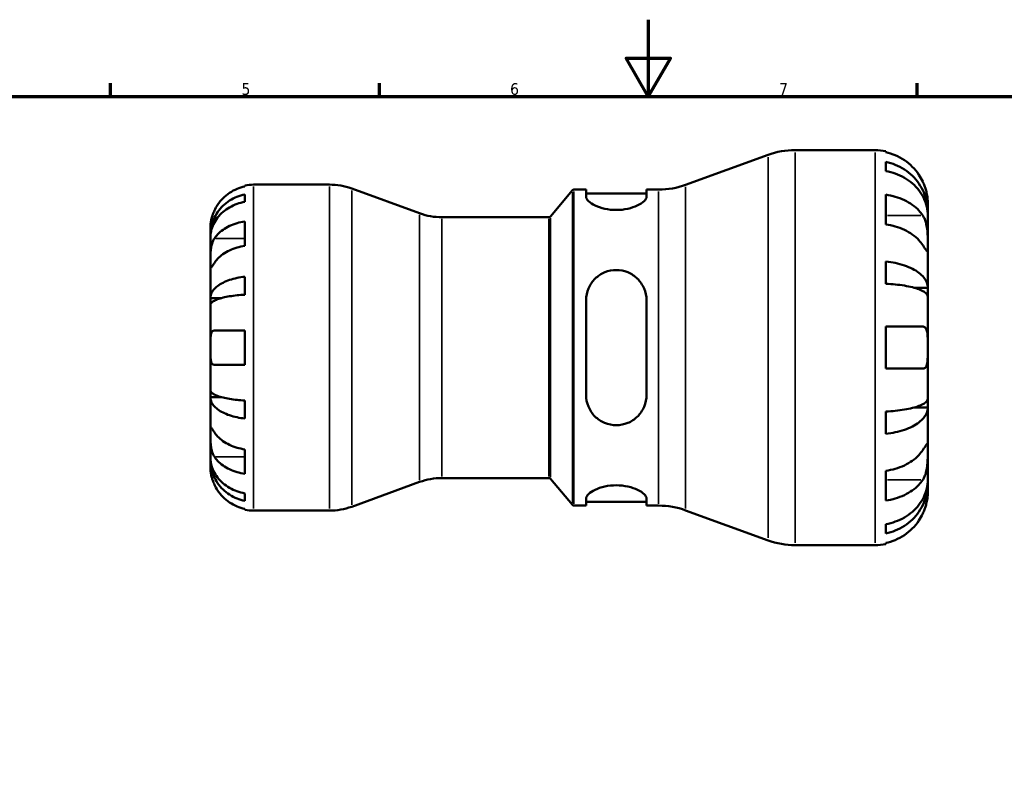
# Model space of a CAD drawing. Header units: millimetres. Extents: x 0 to 905, y -151 to 594.
# Tile 6 of 10: x 257 to 513, y 400 to 594. Entities that reach past the tile are written whole.
import ezdxf

# ---------------------------------------------------------------- set-up
doc = ezdxf.new("R2010")
doc.units = ezdxf.units.MM
for name, color, linetype, lineweight in [('Border (ANSI)', 7, 'Continuous', 70), ('Visible (ANSI)', 7, 'Continuous', 50), ('Visible Narrow (ANSI)', 7, 'Continuous', 35)]:
    doc.layers.add(name, color=color, linetype=linetype, lineweight=lineweight)
doc.styles.add('Note Text (ANSI)', font='tahoma.ttf')

# ---------------------------------------------------------------- blocks, each defined once
blk = doc.blocks.new('Borders Default Border')
at = {"layer": 'Border (ANSI)'}
for p, q in [((280.33, 574), (280.33, 577.45)), ((350.42, 574), (350.42, 577.45)), ((490.58, 574), (490.58, 577.45))]:
    blk.add_line(p, q, dxfattribs=at)
at = {"layer": 'Border (ANSI)', "flags": 128}
for points in [[(420.5, 594), (420.5, 574), (414.73, 584), (426.27, 584), (420.5, 574)], [(20, 20), (20, 574), (821, 574), (821, 20), (20, 20)]]:
    blk.add_lwpolyline(points, dxfattribs=at)
at = {"layer": 'Border (ANSI)', "color": 230, "true_color": 0xff0080, "char_height": 3.05, "attachment_point": 7, "style": 'Note Text (ANSI)'}
for s, insert in [('5', (314.48, 574.34)), ('6', (384.49, 574.34)), ('7', (454.6, 574.4))]:
    blk.add_mtext(s, dxfattribs=dict(at, insert=insert))

msp = doc.modelspace()

# ---------------------------------------------------------------- linework, layer by layer
at = {"layer": 'Visible (ANSI)'}
for p, q in [((458.7558, 559.9882), (479.6434, 559.9882)), ((482.3834, 559.7114), (482.3834, 559.4174)), ((430.2377, 550.9305), (451.7102, 558.7459)), ((482.3834, 556.9236), (482.3834, 554.5234)), ((315.3434, 550.5207), (315.3434, 550.7609)), ((317.5934, 550.9882), (337.3659, 550.9882)), ((360.9002, 543.5134), (343.1802, 549.963)), ((394.9933, 542.6668), (400.7351, 549.5096)), ((401.1181, 549.6882), (404.2801, 549.6882)), ((404.2801, 549.6882), (404.2801, 547.7905)), ((420.0301, 549.6882), (423.1921, 549.6882)), ((420.0301, 547.7905), (420.0301, 549.6882)), ((315.3434, 546.5002), (315.3434, 548.4447)), ((404.2801, 548.6582), (420.0301, 548.6582)), ((482.3834, 548.3755), (482.3834, 540.6257)), ((493.3434, 543.8736), (493.3434, 546.2882)), ((366.7146, 542.4882), (394.6103, 542.4882)), ((493.3434, 543.8736), (493.2981, 543.8736)), ((493.3434, 542.9093), (493.3434, 543.8736)), ((493.3434, 535.2168), (493.3434, 542.9093)), ((306.3434, 537.7273), (306.3434, 539.7382)), ((315.3434, 535.0277), (315.3434, 541.3916)), ((306.3434, 536.962), (306.3434, 537.7273)), ((306.3434, 537.7273), (306.3782, 537.7273)), ((306.3434, 530.5853), (306.3434, 536.962)), ((493.3434, 524.1097), (493.3434, 535.2168)), ((306.3434, 521.3648), (306.3434, 530.5853)), ((482.3834, 530.9509), (482.3834, 525.1564)), ((315.3434, 522.2888), (315.3434, 526.9833)), ((493.3434, 524.1097), (489.7434, 524.1097)), ((493.3434, 521.7815), (493.3434, 524.1097)), ((306.3434, 519.517), (306.3434, 521.3648)), ((306.3434, 521.3648), (309.0723, 521.3648)), ((493.3434, 508.4882), (493.3434, 521.7815)), ((306.3434, 508.4882), (306.3434, 519.517)), ((404.2801, 520.8482), (404.2801, 496.1282)), ((420.0301, 496.1282), (420.0301, 520.8482)), ((482.3834, 513.9682), (482.3834, 503.0082)), ((315.3434, 503.9882), (315.3434, 512.9882)), ((306.3434, 497.4593), (306.3434, 508.4882)), ((493.3434, 495.1949), (493.3434, 508.4882)), ((306.3434, 495.6116), (306.3434, 497.4593)), ((306.3434, 486.3911), (306.3434, 495.6116)), ((306.3434, 495.6116), (309.0723, 495.6116)), ((315.3434, 489.9931), (315.3434, 494.6876)), ((493.3434, 492.8667), (489.7434, 492.8667)), ((493.3434, 492.8667), (493.3434, 495.1949)), ((493.3434, 481.7596), (493.3434, 492.8667)), ((482.3834, 491.8199), (482.3834, 486.0254)), ((306.3434, 480.0144), (306.3434, 486.3911)), ((306.3434, 479.2491), (306.3434, 480.0144)), ((315.3434, 475.5847), (315.3434, 481.9487)), ((493.3434, 474.0671), (493.3434, 481.7596)), ((306.3434, 477.2382), (306.3434, 479.2491)), ((306.3434, 479.2491), (306.3782, 479.2491)), ((482.3834, 476.3507), (482.3834, 468.6008)), ((360.9002, 473.463), (343.1802, 467.0134)), ((366.7146, 474.4882), (394.6103, 474.4882)), ((394.9933, 474.3096), (400.7351, 467.4668)), ((493.3434, 473.1028), (493.2981, 473.1028)), ((493.3434, 473.1028), (493.3434, 474.0671)), ((493.3434, 470.6882), (493.3434, 473.1028)), ((315.3434, 468.5316), (315.3434, 470.4762)), ((401.1181, 467.2882), (404.2801, 467.2882)), ((404.2801, 469.1859), (404.2801, 467.2882)), ((404.2801, 468.3182), (420.0301, 468.3182)), ((420.0301, 467.2882), (420.0301, 469.1859)), ((420.0301, 467.2882), (423.1921, 467.2882)), ((315.3434, 466.2155), (315.3434, 466.4557)), ((317.5934, 465.9882), (337.3659, 465.9882)), ((430.2377, 466.0459), (451.7102, 458.2305)), ((482.3834, 462.453), (482.3834, 460.0528)), ((458.7558, 456.9882), (479.6434, 456.9882)), ((482.3834, 457.559), (482.3834, 457.265))]:
    msp.add_line(p, q, dxfattribs=at)
for centre, radius, start, end in [((458.7558, 539.3882), 20.6, 90, 110), ((479.6434, 546.2882), 13.7, 78.463041, 90), ((317.5934, 539.7382), 11.25, 90, 101.536959), ((337.3659, 533.9882), 17, 70, 90), ((401.1181, 549.1882), 0.5, 90, 140), ((423.1921, 570.2882), 20.6, 270, 290), ((366.7146, 559.4882), 17, 250, 270), ((394.6103, 542.9882), 0.5, 270, 320), ((366.7146, 457.4882), 17, 90, 110), ((394.6103, 473.9882), 0.5, 40, 90), ((401.1181, 467.7882), 0.5, 220, 270), ((423.1921, 446.6882), 20.6, 70, 90), ((317.5934, 477.2382), 11.25, 258.463041, 270), ((337.3659, 482.9882), 17, 270, 290), ((458.7558, 477.5882), 20.6, 250, 270), ((479.6434, 470.6882), 13.7, 270, 281.536959)]:
    msp.add_arc(centre, radius, start, end, dxfattribs=at)
for points, knots in [([(492.0432, 551.7682), (491.7594, 552.377), (491.4153, 552.9952), (490.5115, 554.3541), (489.9159, 555.071), (488.7189, 556.2725), (488.0077, 556.8681), (486.4756, 557.8957), (485.6547, 558.3276), (484.1157, 558.967), (483.2598, 559.2375), (482.3834, 559.4174)], [6.70146183, 6.70146183, 6.70146183, 6.70146183, 6.89545958, 6.89545958, 7.15046141, 7.15046141, 7.40424804, 7.40424804, 7.65803468, 7.65803468, 7.90420948, 7.90420948, 7.90420948, 7.90420948]), ([(482.3834, 556.9236), (483.2618, 556.7494), (484.1198, 556.4874), (485.6605, 555.8686), (486.4815, 555.4511), (488.014, 554.4578), (488.7255, 553.8819), (489.9218, 552.7214), (490.5166, 552.0296), (491.5421, 550.54), (491.9729, 549.7423), (492.6217, 548.2223), (492.899, 547.3597), (493.2599, 545.5973), (493.3434, 544.6975), (493.3434, 543.8736)], [0.25991455, 0.25991455, 0.25991455, 0.25991455, 0.50662445, 0.50662445, 0.76033137, 0.76033137, 1.01403828, 1.01403828, 1.26839286, 1.26839286, 1.52274744, 1.52274744, 1.77803646, 1.77803646, 2.03332548, 2.03332548, 2.03332548, 2.03332548]), ([(493.3434, 542.9093), (493.3434, 543.6425), (493.2599, 544.4433), (492.899, 546.0118), (492.6217, 546.7795), (491.9729, 548.1323), (491.5421, 548.8422), (490.5166, 550.1679), (489.9218, 550.7836), (488.7255, 551.8164), (488.014, 552.3289), (486.4815, 553.213), (485.6605, 553.5845), (484.1198, 554.1353), (483.2618, 554.3684), (482.3834, 554.5234)], [6.10802108, 6.10802108, 6.10802108, 6.10802108, 6.3633101, 6.3633101, 6.61859912, 6.61859912, 6.87295369, 6.87295369, 7.12730827, 7.12730827, 7.38101519, 7.38101519, 7.63472211, 7.63472211, 7.881432, 7.881432, 7.881432, 7.881432]), ([(315.3434, 550.5207), (314.6237, 550.373), (313.9209, 550.1508), (312.6571, 549.6258), (311.9829, 549.2711), (310.7248, 548.4273), (310.1408, 547.9382), (309.1579, 546.9517), (308.6688, 546.363), (307.9263, 545.2467), (307.6435, 544.7386), (307.4104, 544.2382)], [0.21343841, 0.21343841, 0.21343841, 0.21343841, 0.415599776, 0.415599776, 0.62400044, 0.62400044, 0.832401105, 0.832401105, 1.041788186, 1.041788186, 1.201242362, 1.201242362, 1.201242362, 1.201242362]), ([(493.3434, 546.2882), (493.3434, 546.2882), (493.344, 546.3526), (493.3392, 546.6197), (493.333, 546.8345), (493.2828, 547.4901), (493.2267, 547.9742), (493.0406, 548.9101), (492.9436, 549.3096), (492.7262, 550.043), (492.618, 550.3661), (492.3678, 551.0324), (492.2254, 551.3732), (492.0615, 551.7288), (492.0523, 551.7485), (492.0432, 551.7682)], [-3.806963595, -3.806963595, -3.806963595, -3.806963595, -3.661495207, -3.661495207, -3.500910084, -3.500910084, -3.287615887, -3.287615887, -3.146788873, -3.146788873, -3.039652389, -3.039652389, -2.927129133, -2.927129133, -2.920524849, -2.920524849, -2.920524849, -2.920524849]), ([(306.3434, 537.7273), (306.3434, 538.4032), (306.4119, 539.1415), (306.7076, 540.5875), (306.9349, 541.2953), (307.4666, 542.5425), (307.8196, 543.1971), (308.6601, 544.4196), (309.1476, 544.9875), (310.1292, 545.9414), (310.7137, 546.4152), (311.9729, 547.2326), (312.6476, 547.5761), (313.9146, 548.0857), (314.6206, 548.3014), (315.3434, 548.4447)], [5.01611651, 5.01611651, 5.01611651, 5.01611651, 5.22556214, 5.22556214, 5.43500778, 5.43500778, 5.64366868, 5.64366868, 5.85232958, 5.85232958, 6.06089336, 6.06089336, 6.26945714, 6.26945714, 6.47247333, 6.47247333, 6.47247333, 6.47247333]), ([(420.0301, 547.7905), (420.0301, 547.4695), (419.821, 547.0838), (418.987, 546.2898), (418.3628, 545.8834), (416.959, 545.2221), (416.1005, 544.9158), (414.1959, 544.4913), (413.1487, 544.3767), (411.1614, 544.3767), (410.1143, 544.4913), (408.2097, 544.9158), (407.3512, 545.2221), (405.9474, 545.8834), (405.3232, 546.2898), (404.4892, 547.0838), (404.2801, 547.4695), (404.2801, 547.7905)], [1.20262136, 1.20262136, 1.20262136, 1.20262136, 1.52356168, 1.52356168, 1.844502, 1.844502, 2.14259768, 2.14259768, 2.44069335, 2.44069335, 2.73878903, 2.73878903, 3.0368847, 3.0368847, 3.35782502, 3.35782502, 3.67876535, 3.67876535, 3.67876535, 3.67876535]), ([(482.3834, 548.3755), (483.2598, 548.2483), (484.1157, 548.0571), (485.6547, 547.6049), (486.4756, 547.2995), (488.0077, 546.5729), (488.7189, 546.1517), (489.9159, 545.3022), (490.5115, 544.7952), (491.4153, 543.8344), (491.7594, 543.3972), (492.0432, 542.9667)], [0.25992066, 0.25992066, 0.25992066, 0.25992066, 0.50609546, 0.50609546, 0.75988209, 0.75988209, 1.01366872, 1.01366872, 1.26867056, 1.26867056, 1.4626683, 1.4626683, 1.4626683, 1.4626683]), ([(307.4104, 544.2382), (307.2596, 543.9144), (307.1228, 543.5853), (306.8631, 542.8745), (306.7481, 542.4993), (306.5545, 541.7381), (306.4845, 541.3661), (306.38, 540.6336), (306.3592, 540.3091), (306.3413, 539.8564), (306.3434, 539.7382), (306.3434, 539.7382)], [-0.725031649, -0.725031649, -0.725031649, -0.725031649, -0.617670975, -0.617670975, -0.493082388, -0.493082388, -0.352980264, -0.352980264, -0.178680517, -0.178680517, 0, 0, 0, 0]), ([(315.3434, 546.5002), (314.6222, 546.373), (313.9177, 546.1815), (312.6525, 545.7292), (311.9784, 545.4241), (310.7199, 544.6981), (310.1357, 544.2772), (309.1533, 543.429), (308.6649, 542.9234), (307.8227, 541.8347), (307.469, 541.2517), (306.9361, 540.1407), (306.7084, 539.5101), (306.4121, 538.2219), (306.3434, 537.5642), (306.3434, 536.962)], [0.21343366, 0.21343366, 0.21343366, 0.21343366, 0.41600999, 0.41600999, 0.62434849, 0.62434849, 0.83268698, 0.83268698, 1.04157188, 1.04157188, 1.25045677, 1.25045677, 1.46012794, 1.46012794, 1.66979911, 1.66979911, 1.66979911, 1.66979911]), ([(492.0432, 542.9667), (492.1152, 542.8573), (492.1848, 542.7425), (492.3999, 542.3551), (492.5336, 542.063), (492.7764, 541.4127), (492.8821, 541.0551), (493.0932, 540.1457), (493.1771, 539.5865), (493.2999, 538.3304), (493.3244, 537.6475), (493.3461, 536.3381), (493.3434, 535.7294), (493.3434, 535.2168)], [-0.88258817, -0.88258817, -0.88258817, -0.88258817, -0.831318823, -0.831318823, -0.717511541, -0.717511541, -0.596637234, -0.596637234, -0.425370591, -0.425370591, -0.217449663, -0.217449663, 0, 0, 0, 0]), ([(307.4104, 536.9492), (307.6435, 537.303), (307.9263, 537.6624), (308.6688, 538.4517), (309.1579, 538.868), (310.1408, 539.5655), (310.7248, 539.9114), (311.9829, 540.508), (312.6571, 540.7588), (313.9209, 541.1301), (314.6237, 541.2872), (315.3434, 541.3916)], [5.502271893, 5.502271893, 5.502271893, 5.502271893, 5.661726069, 5.661726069, 5.871113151, 5.871113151, 6.079513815, 6.079513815, 6.287914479, 6.287914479, 6.490075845, 6.490075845, 6.490075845, 6.490075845]), ([(492.0432, 535.2168), (491.7594, 535.6473), (491.4153, 536.0845), (490.5115, 537.0453), (489.9159, 537.5523), (488.7189, 538.4018), (488.0077, 538.823), (486.4756, 539.5496), (485.6547, 539.855), (484.1157, 540.3072), (483.2598, 540.4984), (482.3834, 540.6257)], [6.70146171, 6.70146171, 6.70146171, 6.70146171, 6.89545946, 6.89545946, 7.15046129, 7.15046129, 7.40424792, 7.40424792, 7.65803456, 7.65803456, 7.90420936, 7.90420936, 7.90420936, 7.90420936]), ([(306.3434, 530.5853), (306.3434, 530.8264), (306.3432, 531.0942), (306.3453, 531.6924), (306.3479, 532.0238), (306.3693, 532.8354), (306.3934, 533.3216), (306.4934, 534.2724), (306.5661, 534.7276), (306.7449, 535.4612), (306.833, 535.747), (307.0361, 536.2724), (307.1491, 536.5108), (307.3182, 536.8046), (307.3637, 536.8783), (307.4104, 536.9492)], [0, 0, 0, 0, 0.102304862, 0.102304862, 0.211653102, 0.211653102, 0.358687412, 0.358687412, 0.498615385, 0.498615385, 0.596138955, 0.596138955, 0.690342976, 0.690342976, 0.723550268, 0.723550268, 0.723550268, 0.723550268]), ([(315.3434, 535.0277), (314.6209, 534.9228), (313.9153, 534.7649), (312.6482, 534.3918), (311.9731, 534.1401), (310.7135, 533.5413), (310.129, 533.1942), (309.1475, 532.4956), (308.6602, 532.0797), (307.9222, 531.2932), (307.6419, 530.9366), (307.4104, 530.5853)], [0.213454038, 0.213454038, 0.213454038, 0.213454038, 0.416408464, 0.416408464, 0.625216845, 0.625216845, 0.834025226, 0.834025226, 1.043008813, 1.043008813, 1.201236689, 1.201236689, 1.201236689, 1.201236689]), ([(493.3434, 535.2168), (493.3434, 534.9236), (493.3437, 534.6646), (493.3412, 534.21), (493.338, 534.0216), (493.3121, 533.6983), (493.2828, 533.6069), (493.1612, 533.6168), (493.0728, 533.7086), (492.8553, 533.9985), (492.7481, 534.1542), (492.5009, 534.5224), (492.3634, 534.7309), (492.1569, 535.0442), (492.1008, 535.1293), (492.0432, 535.2168)], [0, 0, 0, 0, 0.124406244, 0.124406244, 0.257375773, 0.257375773, 0.436406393, 0.436406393, 0.606746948, 0.606746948, 0.725474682, 0.725474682, 0.840179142, 0.840179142, 0.881151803, 0.881151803, 0.881151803, 0.881151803]), ([(307.4104, 530.5853), (307.3516, 530.4961), (307.2949, 530.4099), (307.1186, 530.1423), (307.0088, 529.976), (306.8093, 529.6797), (306.7224, 529.5544), (306.5489, 529.3279), (306.4799, 529.2615), (306.3791, 529.2751), (306.359, 529.3893), (306.3413, 529.8315), (306.3434, 530.1644), (306.3434, 530.5853)], [-0.724744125, -0.724744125, -0.724744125, -0.724744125, -0.682926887, -0.682926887, -0.589467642, -0.589467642, -0.490143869, -0.490143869, -0.349335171, -0.349335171, -0.17856496, -0.17856496, 0, 0, 0, 0]), ([(404.2801, 520.8482), (404.2801, 521.8687), (404.4892, 522.9431), (405.3232, 524.9076), (405.9474, 525.7987), (407.3512, 527.1588), (408.2097, 527.7409), (410.1143, 528.5235), (411.1614, 528.7232), (412.1551, 528.7232), (413.1487, 528.7232), (414.1959, 528.5235), (416.1005, 527.7409), (416.959, 527.1588), (418.3628, 525.7987), (418.987, 524.9076), (419.821, 522.9431), (420.0301, 521.8687), (420.0301, 520.8482)], [-1.23807199, -1.23807199, -1.23807199, -1.23807199, -0.91713167, -0.91713167, -0.59619135, -0.59619135, -0.29809567, -0.29809567, 0, 0, 0, 0.29809567, 0.29809567, 0.59619135, 0.59619135, 0.91713167, 0.91713167, 1.23807199, 1.23807199, 1.23807199, 1.23807199]), ([(482.3834, 530.9509), (483.2618, 530.8597), (484.1198, 530.7223), (485.6605, 530.3979), (486.4815, 530.179), (488.014, 529.6583), (488.7255, 529.3564), (489.9218, 528.748), (490.5166, 528.3853), (491.5421, 527.6045), (491.9729, 527.1863), (492.6217, 526.3894), (492.899, 525.9372), (493.2599, 525.0133), (493.3434, 524.5416), (493.3434, 524.1097)], [0.25991455, 0.25991455, 0.25991455, 0.25991455, 0.50662445, 0.50662445, 0.76033137, 0.76033137, 1.01403828, 1.01403828, 1.26839286, 1.26839286, 1.52274744, 1.52274744, 1.77803646, 1.77803646, 2.03332548, 2.03332548, 2.03332548, 2.03332548]), ([(306.3434, 521.3648), (306.3434, 521.7195), (306.4121, 522.107), (306.7084, 522.8658), (306.9361, 523.2372), (307.469, 523.8916), (307.8227, 524.2351), (308.6649, 524.8764), (309.1533, 525.1742), (310.1357, 525.6738), (310.7199, 525.9217), (311.9784, 526.3494), (312.6525, 526.5291), (313.9177, 526.7955), (314.6222, 526.9083), (315.3434, 526.9833)], [5.01611651, 5.01611651, 5.01611651, 5.01611651, 5.22578768, 5.22578768, 5.43545884, 5.43545884, 5.64434374, 5.64434374, 5.85322864, 5.85322864, 6.06156713, 6.06156713, 6.26990562, 6.26990562, 6.47248196, 6.47248196, 6.47248196, 6.47248196]), ([(493.3434, 521.7815), (493.3434, 521.9946), (493.2599, 522.2273), (492.899, 522.6831), (492.6217, 522.9062), (491.9729, 523.2993), (491.5421, 523.5056), (490.5166, 523.8908), (489.9218, 524.0697), (488.7255, 524.3698), (488.014, 524.5187), (486.4815, 524.7756), (485.6605, 524.8836), (484.1198, 525.0437), (483.2618, 525.1114), (482.3834, 525.1564)], [6.10802066, 6.10802066, 6.10802066, 6.10802066, 6.36330968, 6.36330968, 6.6185987, 6.6185987, 6.87295328, 6.87295328, 7.12730785, 7.12730785, 7.38101477, 7.38101477, 7.63472169, 7.63472169, 7.88143159, 7.88143159, 7.88143159, 7.88143159]), ([(315.3434, 522.2888), (314.6222, 522.2518), (313.9177, 522.1961), (312.6525, 522.0647), (311.9784, 521.976), (310.7199, 521.7651), (310.1357, 521.6428), (309.1533, 521.3963), (308.6649, 521.2494), (307.8227, 520.933), (307.469, 520.7636), (306.9361, 520.4407), (306.7084, 520.2575), (306.4121, 519.8832), (306.3434, 519.692), (306.3434, 519.517)], [0.21343366, 0.21343366, 0.21343366, 0.21343366, 0.41600999, 0.41600999, 0.62434849, 0.62434849, 0.83268698, 0.83268698, 1.04157188, 1.04157188, 1.25045677, 1.25045677, 1.46012794, 1.46012794, 1.66979911, 1.66979911, 1.66979911, 1.66979911]), ([(482.3834, 513.9682), (483.2598, 513.9682), (484.1157, 513.9682), (485.6547, 513.9682), (486.4756, 513.9682), (488.0077, 513.9682), (488.7189, 513.9682), (489.9159, 513.9682), (490.5115, 513.9682), (491.4153, 513.9682), (491.7594, 513.9682), (492.0432, 513.9682)], [0.25992066, 0.25992066, 0.25992066, 0.25992066, 0.50609546, 0.50609546, 0.75988209, 0.75988209, 1.01366872, 1.01366872, 1.26867056, 1.26867056, 1.4626683, 1.4626683, 1.4626683, 1.4626683]), ([(492.0432, 513.9682), (492.1315, 513.9682), (492.216, 513.9584), (492.43, 513.9045), (492.551, 513.8421), (492.7781, 513.6465), (492.8797, 513.5069), (493.0915, 513.0644), (493.1772, 512.72), (493.3002, 511.8128), (493.3245, 511.2333), (493.3461, 509.929), (493.3434, 509.2119), (493.3434, 508.4882)], [-0.876449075, -0.876449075, -0.876449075, -0.876449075, -0.814632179, -0.814632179, -0.7114626, -0.7114626, -0.59653466, -0.59653466, -0.423338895, -0.423338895, -0.217099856, -0.217099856, 0, 0, 0, 0]), ([(306.3434, 508.4882), (306.3434, 508.8892), (306.343, 509.2883), (306.3471, 510.1023), (306.3523, 510.5092), (306.3944, 511.3745), (306.4412, 511.7982), (306.5948, 512.3535), (306.674, 512.5312), (306.8518, 512.7707), (306.9407, 512.8485), (307.1463, 512.9574), (307.2633, 512.9854), (307.3972, 512.9881), (307.4038, 512.9882), (307.4104, 512.9882)], [-3.126212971, -3.126212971, -3.126212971, -3.126212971, -3.005921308, -3.005921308, -2.872956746, -2.872956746, -2.697893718, -2.697893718, -2.583387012, -2.583387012, -2.495475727, -2.495475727, -2.403102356, -2.403102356, -2.398316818, -2.398316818, -2.398316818, -2.398316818]), ([(307.4104, 512.9882), (307.6435, 512.9882), (307.9263, 512.9882), (308.6688, 512.9882), (309.1579, 512.9882), (310.1408, 512.9882), (310.7248, 512.9882), (311.9829, 512.9882), (312.6571, 512.9882), (313.9209, 512.9882), (314.6237, 512.9882), (315.3434, 512.9882)], [5.502271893, 5.502271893, 5.502271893, 5.502271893, 5.661726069, 5.661726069, 5.871113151, 5.871113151, 6.079513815, 6.079513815, 6.287914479, 6.287914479, 6.490075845, 6.490075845, 6.490075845, 6.490075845]), ([(307.4104, 503.9882), (307.3382, 503.9882), (307.2691, 503.9962), (307.0937, 504.0402), (306.9944, 504.0912), (306.8079, 504.2515), (306.7244, 504.366), (306.5503, 504.7294), (306.4799, 505.0125), (306.3789, 505.7579), (306.359, 506.2339), (306.3413, 507.305), (306.3434, 507.8939), (306.3434, 508.4882)], [-0.719688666, -0.719688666, -0.719688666, -0.719688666, -0.669133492, -0.669133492, -0.584482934, -0.584482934, -0.490084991, -0.490084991, -0.347659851, -0.347659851, -0.17827673, -0.17827673, 0, 0, 0, 0]), ([(493.3434, 508.4882), (493.3434, 508.0033), (493.344, 507.5206), (493.3392, 506.5364), (493.333, 506.0443), (493.2828, 504.9912), (493.2267, 504.4729), (493.0406, 503.7899), (492.9436, 503.5701), (492.7262, 503.2756), (492.618, 503.1802), (492.3678, 503.0467), (492.2254, 503.0121), (492.0615, 503.0083), (492.0523, 503.0082), (492.0432, 503.0082)], [-3.806963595, -3.806963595, -3.806963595, -3.806963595, -3.661495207, -3.661495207, -3.500910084, -3.500910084, -3.287615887, -3.287615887, -3.146788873, -3.146788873, -3.039652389, -3.039652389, -2.927129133, -2.927129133, -2.920524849, -2.920524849, -2.920524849, -2.920524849]), ([(315.3434, 503.9882), (314.6209, 503.9882), (313.9153, 503.9882), (312.6482, 503.9882), (311.9731, 503.9882), (310.7135, 503.9882), (310.129, 503.9882), (309.1475, 503.9882), (308.6602, 503.9882), (307.9222, 503.9882), (307.6419, 503.9882), (307.4104, 503.9882)], [0.213454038, 0.213454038, 0.213454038, 0.213454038, 0.416408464, 0.416408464, 0.625216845, 0.625216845, 0.834025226, 0.834025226, 1.043008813, 1.043008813, 1.201236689, 1.201236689, 1.201236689, 1.201236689]), ([(492.0432, 503.0082), (491.7594, 503.0082), (491.4153, 503.0082), (490.5115, 503.0082), (489.9159, 503.0082), (488.7189, 503.0082), (488.0077, 503.0082), (486.4756, 503.0082), (485.6547, 503.0082), (484.1157, 503.0082), (483.2598, 503.0082), (482.3834, 503.0082)], [6.70146171, 6.70146171, 6.70146171, 6.70146171, 6.89545946, 6.89545946, 7.15046129, 7.15046129, 7.40424792, 7.40424792, 7.65803456, 7.65803456, 7.90420936, 7.90420936, 7.90420936, 7.90420936]), ([(306.3434, 497.4593), (306.3434, 497.2843), (306.4121, 497.0932), (306.7084, 496.7189), (306.9361, 496.5356), (307.469, 496.2128), (307.8227, 496.0434), (308.6649, 495.727), (309.1533, 495.5801), (310.1357, 495.3336), (310.7199, 495.2113), (311.9784, 495.0003), (312.6525, 494.9117), (313.9177, 494.7802), (314.6222, 494.7246), (315.3434, 494.6876)], [5.01611651, 5.01611651, 5.01611651, 5.01611651, 5.22578768, 5.22578768, 5.43545884, 5.43545884, 5.64434374, 5.64434374, 5.85322864, 5.85322864, 6.06156713, 6.06156713, 6.26990562, 6.26990562, 6.47248196, 6.47248196, 6.47248196, 6.47248196]), ([(315.3434, 489.9931), (314.6222, 490.0681), (313.9177, 490.1809), (312.6525, 490.4473), (311.9784, 490.627), (310.7199, 491.0547), (310.1357, 491.3026), (309.1533, 491.8022), (308.6649, 492.1), (307.8227, 492.7413), (307.469, 493.0848), (306.9361, 493.7392), (306.7084, 494.1106), (306.4121, 494.8694), (306.3434, 495.2569), (306.3434, 495.6116)], [0.21343366, 0.21343366, 0.21343366, 0.21343366, 0.41600999, 0.41600999, 0.62434849, 0.62434849, 0.83268698, 0.83268698, 1.04157188, 1.04157188, 1.25045677, 1.25045677, 1.46012794, 1.46012794, 1.66979911, 1.66979911, 1.66979911, 1.66979911]), ([(420.0301, 496.1282), (420.0301, 495.1077), (419.821, 494.0333), (418.987, 492.0688), (418.3628, 491.1777), (416.959, 489.8176), (416.1005, 489.2355), (414.1959, 488.4529), (413.1487, 488.2532), (411.1394, 488.2532), (410.0712, 488.4617), (408.1352, 489.2755), (407.2662, 489.8801), (405.8855, 491.2609), (405.2838, 492.1411), (404.4809, 494.0745), (404.2801, 495.1286), (404.2801, 496.1282)], [1.20262136, 1.20262136, 1.20262136, 1.20262136, 1.52356168, 1.52356168, 1.844502, 1.844502, 2.14259768, 2.14259768, 2.44069335, 2.44069335, 2.74539978, 2.74539978, 3.05010621, 3.05010621, 3.36447683, 3.36447683, 3.67884744, 3.67884744, 3.67884744, 3.67884744]), ([(482.3834, 491.8199), (483.2618, 491.865), (484.1198, 491.9327), (485.6605, 492.0928), (486.4815, 492.2007), (488.014, 492.4576), (488.7255, 492.6066), (489.9218, 492.9067), (490.5166, 493.0856), (491.5421, 493.4708), (491.9729, 493.6771), (492.6217, 494.0702), (492.899, 494.2933), (493.2599, 494.7491), (493.3434, 494.9818), (493.3434, 495.1949)], [0.25991455, 0.25991455, 0.25991455, 0.25991455, 0.50662445, 0.50662445, 0.76033137, 0.76033137, 1.01403828, 1.01403828, 1.26839286, 1.26839286, 1.52274744, 1.52274744, 1.77803646, 1.77803646, 2.03332548, 2.03332548, 2.03332548, 2.03332548]), ([(493.3434, 492.8667), (493.3434, 492.4348), (493.2599, 491.9631), (492.899, 491.0392), (492.6217, 490.587), (491.9729, 489.7901), (491.5421, 489.3719), (490.5166, 488.5911), (489.9218, 488.2284), (488.7255, 487.62), (488.014, 487.3181), (486.4815, 486.7974), (485.6605, 486.5785), (484.1198, 486.2541), (483.2618, 486.1167), (482.3834, 486.0254)], [6.10802066, 6.10802066, 6.10802066, 6.10802066, 6.36330968, 6.36330968, 6.6185987, 6.6185987, 6.87295328, 6.87295328, 7.12730785, 7.12730785, 7.38101477, 7.38101477, 7.63472169, 7.63472169, 7.88143159, 7.88143159, 7.88143159, 7.88143159]), ([(306.3434, 486.3911), (306.3434, 486.6322), (306.3432, 486.8452), (306.3453, 487.2188), (306.3479, 487.3736), (306.3693, 487.6387), (306.3934, 487.7134), (306.4934, 487.7047), (306.5661, 487.6289), (306.7449, 487.3902), (306.833, 487.262), (307.0361, 486.9592), (307.1491, 486.7877), (307.3182, 486.531), (307.3637, 486.462), (307.4104, 486.3911)], [0, 0, 0, 0, 0.102304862, 0.102304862, 0.211653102, 0.211653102, 0.358687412, 0.358687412, 0.498615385, 0.498615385, 0.596138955, 0.596138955, 0.690342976, 0.690342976, 0.723550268, 0.723550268, 0.723550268, 0.723550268]), ([(307.4104, 480.0271), (307.3516, 480.1164), (307.2949, 480.21), (307.1186, 480.5273), (307.0088, 480.767), (306.8093, 481.3011), (306.7224, 481.5948), (306.5489, 482.3422), (306.4799, 482.802), (306.3791, 483.8341), (306.359, 484.395), (306.3413, 485.4703), (306.3434, 485.9702), (306.3434, 486.3911)], [-0.724744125, -0.724744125, -0.724744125, -0.724744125, -0.682926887, -0.682926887, -0.589467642, -0.589467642, -0.490143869, -0.490143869, -0.349335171, -0.349335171, -0.17856496, -0.17856496, 0, 0, 0, 0]), ([(307.4104, 486.3911), (307.6419, 486.0398), (307.9222, 485.6831), (308.6602, 484.8967), (309.1475, 484.4808), (310.129, 483.7821), (310.7135, 483.4351), (311.9731, 482.8362), (312.6482, 482.5845), (313.9153, 482.2115), (314.6209, 482.0536), (315.3434, 481.9487)], [5.502278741, 5.502278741, 5.502278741, 5.502278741, 5.660506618, 5.660506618, 5.869490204, 5.869490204, 6.078298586, 6.078298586, 6.287106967, 6.287106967, 6.490061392, 6.490061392, 6.490061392, 6.490061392]), ([(492.0432, 481.7596), (492.1152, 481.8689), (492.1848, 481.9745), (492.3999, 482.3008), (492.5336, 482.5033), (492.7764, 482.8636), (492.8821, 483.0159), (493.0932, 483.2911), (493.1771, 483.3717), (493.2999, 483.355), (493.3244, 483.216), (493.3461, 482.6775), (493.3434, 482.2721), (493.3434, 481.7596)], [-0.88258817, -0.88258817, -0.88258817, -0.88258817, -0.831318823, -0.831318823, -0.717511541, -0.717511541, -0.596637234, -0.596637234, -0.425370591, -0.425370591, -0.217449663, -0.217449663, 0, 0, 0, 0]), ([(306.3434, 480.0144), (306.3434, 479.4129), (306.4119, 478.7559), (306.7076, 477.4689), (306.9349, 476.839), (307.4666, 475.729), (307.8196, 475.1464), (308.6601, 474.0584), (309.1476, 473.553), (310.1292, 472.7041), (310.7137, 472.2824), (311.9729, 471.555), (312.6476, 471.2492), (313.9146, 470.7958), (314.6206, 470.6037), (315.3434, 470.4762)], [5.01611683, 5.01611683, 5.01611683, 5.01611683, 5.22556247, 5.22556247, 5.4350081, 5.4350081, 5.643669, 5.643669, 5.8523299, 5.8523299, 6.06089369, 6.06089369, 6.26945747, 6.26945747, 6.47247365, 6.47247365, 6.47247365, 6.47247365]), ([(315.3434, 475.5847), (314.6237, 475.6892), (313.9209, 475.8463), (312.6571, 476.2176), (311.9829, 476.4683), (310.7248, 477.065), (310.1408, 477.4108), (309.1579, 478.1084), (308.6688, 478.5247), (307.9263, 479.314), (307.6435, 479.6733), (307.4104, 480.0271)], [0.21343841, 0.21343841, 0.21343841, 0.21343841, 0.415599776, 0.415599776, 0.62400044, 0.62400044, 0.832401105, 0.832401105, 1.041788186, 1.041788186, 1.201242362, 1.201242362, 1.201242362, 1.201242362]), ([(482.3834, 476.3507), (483.2598, 476.478), (484.1157, 476.6692), (485.6547, 477.1214), (486.4756, 477.4268), (488.0077, 478.1534), (488.7189, 478.5746), (489.9159, 479.4241), (490.5115, 479.9311), (491.4153, 480.8919), (491.7594, 481.3291), (492.0432, 481.7596)], [0.25992066, 0.25992066, 0.25992066, 0.25992066, 0.50609546, 0.50609546, 0.75988209, 0.75988209, 1.01366872, 1.01366872, 1.26867056, 1.26867056, 1.4626683, 1.4626683, 1.4626683, 1.4626683]), ([(493.3434, 481.7596), (493.3434, 481.4663), (493.3437, 481.1408), (493.3412, 480.4134), (493.338, 480.0106), (493.3121, 479.0231), (493.2828, 478.4312), (493.1612, 477.2736), (493.0728, 476.7194), (492.8553, 475.8261), (492.7481, 475.478), (492.5009, 474.8379), (492.3634, 474.5474), (492.1569, 474.1882), (492.1008, 474.0972), (492.0432, 474.0097)], [0, 0, 0, 0, 0.124406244, 0.124406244, 0.257375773, 0.257375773, 0.436406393, 0.436406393, 0.606746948, 0.606746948, 0.725474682, 0.725474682, 0.840179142, 0.840179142, 0.881151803, 0.881151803, 0.881151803, 0.881151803]), ([(315.3434, 468.5316), (314.6222, 468.6746), (313.9177, 468.8898), (312.6525, 469.398), (311.9784, 469.7408), (310.7199, 470.5566), (310.1357, 471.0295), (309.1533, 471.9825), (308.6649, 472.5507), (307.8227, 473.7739), (307.469, 474.4291), (306.9361, 475.6774), (306.7084, 476.3859), (306.4121, 477.8334), (306.3434, 478.5724), (306.3434, 479.2491)], [0.21343366, 0.21343366, 0.21343366, 0.21343366, 0.41600999, 0.41600999, 0.62434849, 0.62434849, 0.83268698, 0.83268698, 1.04157188, 1.04157188, 1.25045677, 1.25045677, 1.46012794, 1.46012794, 1.66979911, 1.66979911, 1.66979911, 1.66979911]), ([(306.3434, 477.2382), (306.3434, 477.2382), (306.343, 477.1846), (306.3471, 476.9621), (306.3523, 476.7829), (306.3944, 476.2392), (306.4412, 475.8401), (306.5948, 475.0727), (306.674, 474.7475), (306.8518, 474.1485), (306.9407, 473.8833), (307.1463, 473.3364), (307.2633, 473.0567), (307.3972, 472.7667), (307.4038, 472.7524), (307.4104, 472.7382)], [-3.126212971, -3.126212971, -3.126212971, -3.126212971, -3.005921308, -3.005921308, -2.872956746, -2.872956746, -2.697893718, -2.697893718, -2.583387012, -2.583387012, -2.495475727, -2.495475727, -2.403102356, -2.403102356, -2.398316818, -2.398316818, -2.398316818, -2.398316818]), ([(307.4104, 472.7382), (307.6435, 472.2378), (307.9263, 471.7297), (308.6688, 470.6134), (309.1579, 470.0247), (310.1408, 469.0382), (310.7248, 468.5491), (311.9829, 467.7053), (312.6571, 467.3506), (313.9209, 466.8255), (314.6237, 466.6034), (315.3434, 466.4557)], [5.502271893, 5.502271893, 5.502271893, 5.502271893, 5.661726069, 5.661726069, 5.871113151, 5.871113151, 6.079513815, 6.079513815, 6.287914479, 6.287914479, 6.490075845, 6.490075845, 6.490075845, 6.490075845]), ([(404.2801, 469.1859), (404.2801, 469.5068), (404.4892, 469.8926), (405.3232, 470.6865), (405.9474, 471.093), (407.3512, 471.7543), (408.2097, 472.0606), (410.1143, 472.4851), (411.1614, 472.5997), (412.1551, 472.5997), (413.1708, 472.5997), (414.239, 472.48), (416.175, 472.0392), (417.044, 471.7221), (418.4247, 471.0547), (419.0264, 470.6557), (419.8293, 469.8777), (420.0301, 469.5003), (420.0301, 469.1859)], [-1.23807199, -1.23807199, -1.23807199, -1.23807199, -0.91713167, -0.91713167, -0.59619135, -0.59619135, -0.29809567, -0.29809567, 0, 0, 0, 0.30470643, 0.30470643, 0.60941286, 0.60941286, 0.92378348, 0.92378348, 1.23815409, 1.23815409, 1.23815409, 1.23815409]), ([(482.3834, 462.453), (483.2618, 462.6079), (484.1198, 462.8411), (485.6605, 463.3919), (486.4815, 463.7634), (488.014, 464.6475), (488.7255, 465.16), (489.9218, 466.1928), (490.5166, 466.8085), (491.5421, 468.1342), (491.9729, 468.8441), (492.6217, 470.1969), (492.899, 470.9646), (493.2599, 472.5331), (493.3434, 473.3339), (493.3434, 474.0671)], [0.25991455, 0.25991455, 0.25991455, 0.25991455, 0.50662445, 0.50662445, 0.76033137, 0.76033137, 1.01403828, 1.01403828, 1.26839286, 1.26839286, 1.52274744, 1.52274744, 1.77803646, 1.77803646, 2.03332548, 2.03332548, 2.03332548, 2.03332548]), ([(492.0432, 474.0097), (491.7594, 473.5792), (491.4153, 473.142), (490.5115, 472.1812), (489.9159, 471.6742), (488.7189, 470.8247), (488.0077, 470.4035), (486.4756, 469.6769), (485.6547, 469.3715), (484.1157, 468.9193), (483.2598, 468.7281), (482.3834, 468.6008)], [6.70146183, 6.70146183, 6.70146183, 6.70146183, 6.89545958, 6.89545958, 7.15046141, 7.15046141, 7.40424804, 7.40424804, 7.65803468, 7.65803468, 7.90420948, 7.90420948, 7.90420948, 7.90420948]), ([(493.3434, 473.1028), (493.3434, 472.2789), (493.2599, 471.3791), (492.899, 469.6167), (492.6217, 468.7541), (491.9729, 467.234), (491.5421, 466.4363), (490.5166, 464.9468), (489.9218, 464.255), (488.7255, 463.0945), (488.014, 462.5186), (486.4815, 461.5253), (485.6605, 461.1078), (484.1198, 460.4889), (483.2618, 460.2269), (482.3834, 460.0528)], [6.10802066, 6.10802066, 6.10802066, 6.10802066, 6.36330968, 6.36330968, 6.6185987, 6.6185987, 6.87295328, 6.87295328, 7.12730785, 7.12730785, 7.38101477, 7.38101477, 7.63472169, 7.63472169, 7.88143159, 7.88143159, 7.88143159, 7.88143159]), ([(492.0432, 465.2082), (492.1315, 465.3978), (492.216, 465.589), (492.43, 466.1017), (492.551, 466.4228), (492.7781, 467.0946), (492.8797, 467.4409), (493.0915, 468.276), (493.1772, 468.7374), (493.3002, 469.6184), (493.3245, 470.0008), (493.3461, 470.5448), (493.3434, 470.6882), (493.3434, 470.6882)], [-0.876449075, -0.876449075, -0.876449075, -0.876449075, -0.814632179, -0.814632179, -0.7114626, -0.7114626, -0.59653466, -0.59653466, -0.423338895, -0.423338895, -0.217099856, -0.217099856, 0, 0, 0, 0]), ([(482.3834, 457.559), (483.2598, 457.7389), (484.1157, 458.0094), (485.6547, 458.6488), (486.4756, 459.0807), (488.0077, 460.1083), (488.7189, 460.7039), (489.9159, 461.9053), (490.5115, 462.6223), (491.4153, 463.9812), (491.7594, 464.5994), (492.0432, 465.2082)], [0.25992066, 0.25992066, 0.25992066, 0.25992066, 0.50609546, 0.50609546, 0.75988209, 0.75988209, 1.01366872, 1.01366872, 1.26867056, 1.26867056, 1.4626683, 1.4626683, 1.4626683, 1.4626683])]:
    msp.add_open_spline(points, degree=3, knots=knots, dxfattribs=at)
at = {"layer": 'Visible Narrow (ANSI)'}
for p, q in [((451.7102, 458.8493), (451.7102, 558.1271)), ((458.7558, 559.3541), (458.7558, 457.6222)), ((479.6434, 457.6222), (479.6434, 559.3541)), ((317.5934, 466.5114), (317.5934, 550.4649)), ((337.3659, 466.5114), (337.3659, 550.4649)), ((343.1802, 549.4523), (343.1802, 467.524)), ((430.2377, 550.408), (430.2377, 466.5684)), ((400.7351, 467.9718), (400.7351, 549.0045)), ((401.1181, 549.181), (401.1181, 467.7954)), ((423.1921, 467.7954), (423.1921, 549.181)), ((360.9002, 473.8942), (360.9002, 543.0822)), ((366.7146, 542.0696), (366.7146, 474.9068)), ((394.6103, 474.9068), (394.6103, 542.0696)), ((394.9933, 542.246), (394.9933, 474.7304)), ((491.5602, 542.9667), (482.8664, 542.9667)), ((307.8071, 536.9492), (314.9468, 536.9492)), ((307.8071, 480.0271), (314.9468, 480.0271)), ((491.5602, 474.0097), (482.8664, 474.0097))]:
    msp.add_line(p, q, dxfattribs=at)

# ---------------------------------------------------------------- block references
msp.add_blockref('Borders Default Border', (0, 0))

doc.saveas('drawing.dxf')
